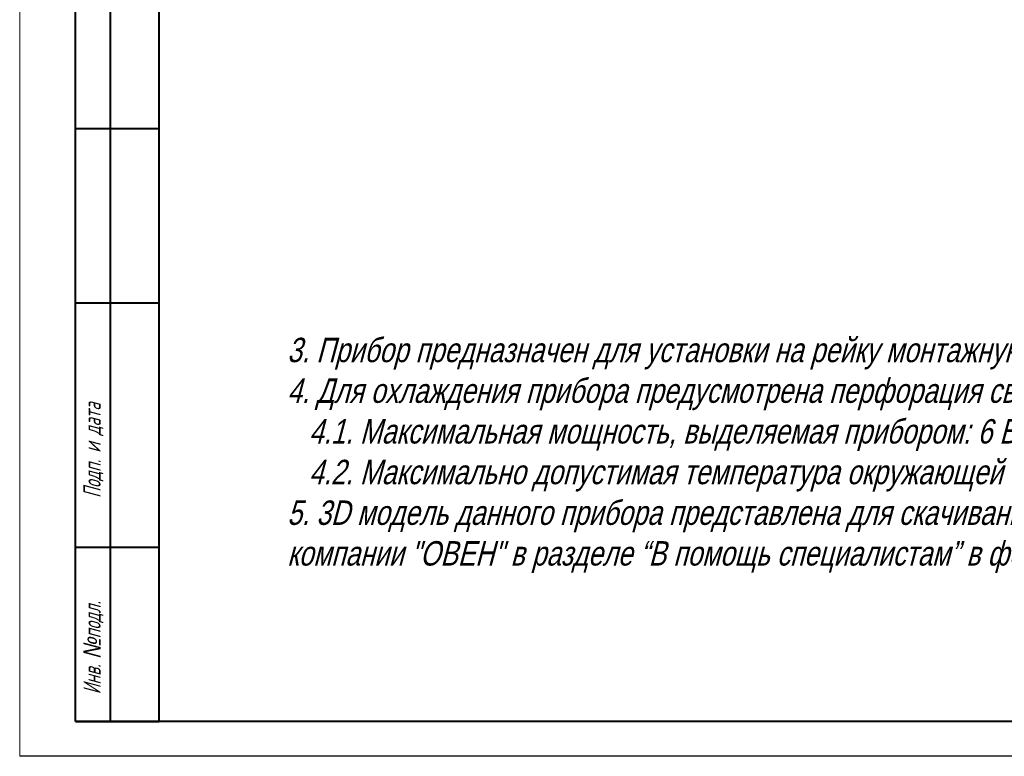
# Model space of a CAD drawing. Header units: millimetres. Extents: x 2171 to 3064, y 1134 to 1531.
# Tile 1 of 44: x 2171 to 2312, y 1134 to 1239. Entities that reach past the tile are written whole.
import ezdxf

# ---------------------------------------------------------------- set-up
doc = ezdxf.new("R2010")
doc.units = ezdxf.units.MM
doc.layers.add('text', color=7, linetype='Continuous', lineweight=20)
doc.layers.add('ФОРМАТ', color=7, linetype='Continuous')
doc.styles.add('GOST', font='GOST.shx', dxfattribs={"oblique": 15})
doc.styles.add('K5_TEXTSTYLE', font='win_eskd.shx', dxfattribs={"width": 0.8, "oblique": 15, "height": 3.5})

msp = doc.modelspace()

# ---------------------------------------------------------------- linework, layer by layer
at = {"layer": 'ФОРМАТ', "lineweight": 0}
msp.add_line((2170.806, 1430.729), (2170.806, 1133.729), dxfattribs=at)
at = {"layer": 'ФОРМАТ', "linetype": 'ByBlock', "lineweight": 40, "ltscale": 5}
for p, q in [((2190.806, 1138.729), (2190.806, 1425.729)), ((2585.806, 1138.729), (2178.806, 1138.729))]:
    msp.add_line(p, q, dxfattribs=at)
at = {"layer": 'ФОРМАТ', "linetype": 'Continuous', "lineweight": 40}
for p, q in [((2178.806, 1138.729), (2178.806, 1283.729)), ((2183.806, 1138.729), (2183.806, 1283.729)), ((2190.806, 1223.729), (2178.806, 1223.729)), ((2190.806, 1198.729), (2178.806, 1198.729)), ((2178.806, 1163.729), (2190.806, 1163.729)), ((2178.806, 1138.729), (2190.806, 1138.729))]:
    msp.add_line(p, q, dxfattribs=at)
at = {"layer": 'ФОРМАТ', "linetype": 'ByBlock', "ltscale": 5}
msp.add_line((2590.806, 1133.729), (2170.806, 1133.729), dxfattribs=at)

# ---------------------------------------------------------------- texts
at = {"layer": 'text', "linetype": 'ByBlock', "ltscale": 5, "insert": (2209.153, 1193.762), "char_height": 3.5, "attachment_point": 1, "style": 'K5_TEXTSTYLE'}
msp.add_mtext_dynamic_manual_height_columns('\\pxqj;3. Прибор предназначен для установки на рейку монтажную ТН-35 или на щитовую панель. \\P4. Для охлаждения прибора предусмотрена перфорация сверху и снизу.\\P\\pq*;   4.1. Максимальная мощность, выделяемая прибором: 6 Вт.\\P   4.2. Максимально допустимая температура окружающей среды: + 55{\\FGost|c0;%%d}С.\\P5. 3D модель данного прибора представлена для скачивания в свободном доступе на сайте компании "ОВЕН" в разделе {\\fArial|b0|i0|c204|p34;“}В помощь специалистам{\\fArial|b0|i0|c204|p34;”} в формате *.STEP.', width=178.68119, gutter_width=17.5, heights=[0], dxfattribs=at)
at = {"layer": 'ФОРМАТ', "char_height": 2.5, "attachment_point": 1, "rotation": 90, "style": 'GOST'}
for s, insert in [('{\\Q15;\\W0.8;Подп. и дата}', (2179.926, 1170.788)), ('{\\Q15;\\W0.8;Инв.\\fArial|b0|i0|c204|p34; №\\Fgost_au|c204;подл\\W0.965;.}', (2179.926, 1142.624))]:
    msp.add_mtext(s, dxfattribs=dict(at, insert=insert))

doc.saveas('drawing.dxf')
